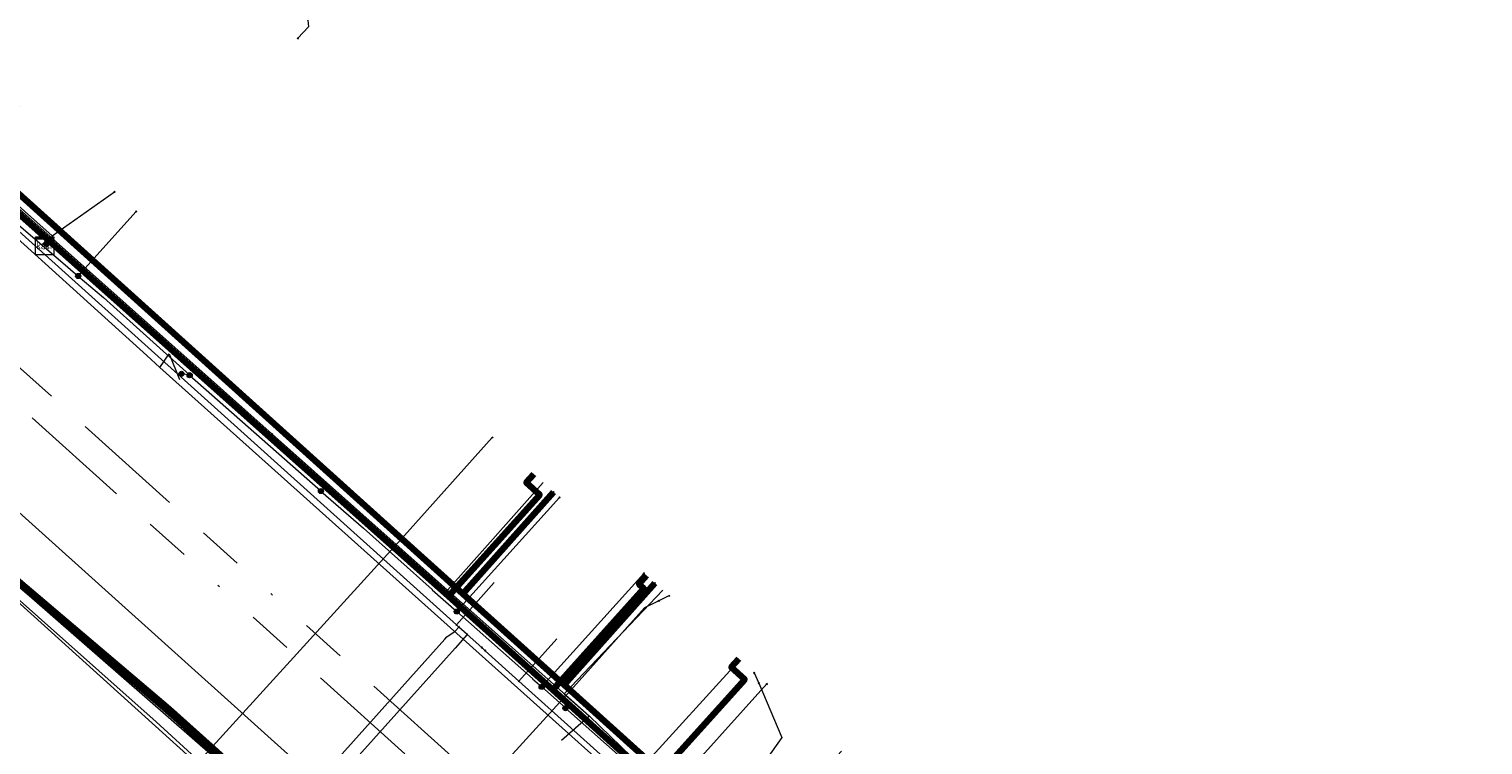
# Model space of a CAD drawing. Header units: metres. Extents: x 98902 to 136161, y 449037 to 499677.
# Tile 102 of 200: x 113395 to 113459, y 483261 to 483293. Entities that reach past the tile are written whole.
import ezdxf
from ezdxf.enums import TextEntityAlignment as Align
from ezdxf.lldxf.tags import DXFTag

# ---------------------------------------------------------------- set-up
doc = ezdxf.new("R2010")
doc.units = ezdxf.units.M
doc.linetypes.add('RI-OVERIG', pattern=[17, 5, -2, 2, -2, 0, -2, 2, -2])
for name, color, linetype, lineweight in [('B-WE-KL-DATA-G', 90, 'KL-DATA-N', 18), ('B-WE-KL-DATA_DUCT-G', 90, 'Continuous', 100), ('B-WE-KL-DATA_HULPSTUK-S', 90, 'Continuous', 25), ('B-WE-KL-DATA_KABELBED-G', 90, 'Continuous', 100), ('B-WE-KL-ET_LS-G', 190, 'KL-LS-N', 18), ('B-WE-KL-ET_LS_HULPSTUK-S', 190, 'Continuous', 25), ('B-WE-KL-ET_MS-G', 130, 'KL-MS-N', 18), ('B-WE-KL-GAS_LD-G', 50, 'KL-GAS-LD-N', 18), ('B-WE-KL-GAS_LD_HULPSTUK-S', 50, 'Continuous', 25), ('B-WE-KL-WATER-G', 170, 'KL-WATER-N', 18), ('B-WE-KL-WATER_HULPSTUK-S', 170, 'Continuous', 25), ('B-WE-RI-VRIJVERVAL-G', 210, 'RI-OVERIG', 18)]:
    doc.layers.add(name, color=color, linetype=linetype, lineweight=lineweight)
doc.styles.add('NLCS-ISO', font='NLCS-ISO.ttf')
doc.styles.get("Standard").update_dxf_attribs({"font": 'arial.ttf'})
tags = doc.linetypes.add('KL-DATA-N', pattern='A,4,-1,[101,NLCS.SHX,S=0.5,R=0,X=0,Y=0],-1,4,-1,["D",Standard,S=1,R=0,X=-0.25,Y=-0.5],-1.5', length=12.5).pattern_tags.tags
tags[18] = DXFTag(74, 10)
tags = doc.linetypes.add('KL-GAS-LD-N', pattern='A,4,-1,[69,NLCS.SHX,S=0.5,R=0,X=0,Y=0],-1,4,-1,["L",Standard,S=1,R=0,X=0.25,Y=-0.5],-2', length=13).pattern_tags.tags
tags[18] = DXFTag(74, 10)
tags = doc.linetypes.add('KL-LS-N', pattern='A,4,-1,[103,NLCS.SHX,S=0.75,R=0,X=0,Y=0],-1,4,-1,["L",Standard,S=1,R=0,X=0,Y=-0.5],-2', length=13).pattern_tags.tags
tags[18] = DXFTag(74, 10)
tags = doc.linetypes.add('KL-MS-N', pattern='A,4,-1,[103,NLCS.SHX,S=0.75,R=0,X=0,Y=0],-1,4,-1,["M",Standard,S=1,R=0,X=0,Y=-0.5],-2', length=13).pattern_tags.tags
tags[18] = DXFTag(74, 10)
doc.linetypes.add('KL-WATER-N', pattern='A,7,-0.5,[168,NLCS.SHX,S=0.75,R=0,X=0.75,Y=0],-2', length=9.5)

# ---------------------------------------------------------------- blocks, each defined once
blk = doc.blocks.new('SKL-WTB_HULP_KAST-SO')
at = {"color": 0, "linetype": 'ByBlock', "lineweight": 18}
for points in [[(-2, 2), (2, 2), (2, 1.68), (-2, 1.68)], [(-2, 1.52), (2, 1.52), (2, -2), (-2, -2)]]:
    blk.add_lwpolyline(points, close=True, dxfattribs=at)
at = {"color": 0, "linetype": 'ByBlock', "lineweight": 18, "style": 'NLCS-ISO'}
blk.add_text('kast', height=1.5, dxfattribs=at).set_placement((0, 0), align=Align.MIDDLE_CENTER)
at = {"color": 0, "linetype": 'ByBlock', "lineweight": 18, "style": 'NLCS-ISO', "flags": 1}
for tag, p in [('TYPE', (2.5, 0)), ('OMSCHRIJVING', (2.5, -3)), ('LABEL', (2.5, -1.5))]:
    blk.add_attdef(tag, p, '', height=1, dxfattribs=at)
blk = doc.blocks.new('SKL-WTB_HULP_OVERIG-SO')
at = {"color": 0, "linetype": 'ByBlock', "lineweight": 18}
for points in [[(-0.14, 0.14), (0.14, -0.14)], [(0.14, 0.14), (-0.14, -0.14)]]:
    blk.add_lwpolyline(points, dxfattribs=at)
at = {"color": 0, "linetype": 'ByBlock', "lineweight": 18, "style": 'NLCS-ISO', "flags": 1}
for tag, p in [('TYPE', (1.5, 0)), ('OMSCHRIJVING', (1.5, -3)), ('LABEL', (1.5, -1.5))]:
    blk.add_attdef(tag, p, '', height=1, dxfattribs=at)
blk = doc.blocks.new('SKL-WTB_HULP_MOF-SO')
at = {"linetype": 'ByBlock', "lineweight": 18}
h = blk.add_hatch(color=0, dxfattribs=at)
h.dxf.hatch_style = 1
h.paths.add_polyline_path([(-0.5625, 0, 1), (0.5625, 0, 1)])
at = {"color": 0, "linetype": 'ByBlock', "lineweight": 18}
blk.add_circle((0, 0), 0.5625, dxfattribs=at)
at = {"color": 0, "linetype": 'ByBlock', "lineweight": 18, "style": 'NLCS-ISO', "flags": 1}
for tag, p in [('TYPE', (1.5, 0)), ('OMSCHRIJVING', (1.5, -3)), ('LABEL', (1.5, -1.5))]:
    blk.add_attdef(tag, p, '', height=1, dxfattribs=at)

msp = doc.modelspace()

# ---------------------------------------------------------------- linework, layer by layer
at = {"layer": 'B-WE-KL-DATA-G', "flags": 128}
for points in [[(113020.432, 483573.982), (113031.658, 483566.995), (113078.845, 483538.792), (113089.848, 483532.216), (113092.564, 483530.306), (113094.655, 483528.069), (113096.405, 483524.762), (113096.939, 483521.455), (113096.89, 483518.843), (113109.036, 483512.527), (113112.87, 483510.063), (113119.857, 483521.564), (113138.482, 483504.803), (113162.747, 483483.105), (113158.238, 483478.074), (113170.674, 483466.928), (113202.517, 483438.355), (113223.332, 483420.253), (113297.237, 483354.025), (113300.048, 483353.792), (113358.552, 483301.314), (113359.602, 483296.803), (113357.13, 483294.061), (113365.216, 483286.732), (113367.912, 483284.289), (113371.537, 483288.338), (113389.927, 483271.882), (113422.275, 483243.381), (113452.111, 483216.258), (113449.253, 483213.084), (113455.3, 483207.641), (113457.177, 483209.669), (113461.69, 483205.633), (113492.702, 483178.76), (113497.063, 483174.789), (113501.879, 483172.163), (113504.847, 483173.605), (113507.331, 483172.914)], [(113414.824, 483312.436), (113414.416, 483312.804), (113417.958, 483316.74), (113406.2, 483327.457), (113394.801, 483314.124), (113389.439, 483307.853), (113380.917, 483297.885), (113380.089, 483296.917), (113391.841, 483286.491), (113395.513, 483283.233), (113395.314, 483283.009)], [(113395.314, 483283.009), (113395.513, 483283.233), (113391.841, 483286.491), (113380.089, 483296.917), (113380.917, 483297.885), (113389.439, 483307.853), (113394.801, 483314.124), (113406.2, 483327.457), (113417.958, 483316.74), (113418.788, 483317.603), (113419.197, 483317.234)], [(113395.314, 483283.009), (113395.513, 483283.233), (113391.841, 483286.491), (113380.089, 483296.917), (113380.917, 483297.885), (113389.439, 483307.853), (113394.801, 483314.124), (113405.543, 483304.456), (113407.033, 483303.115)], [(113395.314, 483283.009), (113395.513, 483283.233), (113391.841, 483286.491), (113380.089, 483296.917), (113380.917, 483297.885), (113389.439, 483307.853), (113394.801, 483314.124), (113405.543, 483304.456), (113407.855, 483304.258), (113408.725, 483305.224), (113408.84, 483305.121)], [(113400.779, 483296.584), (113400.63, 483296.718), (113401.165, 483297.312), (113389.439, 483307.853), (113380.917, 483297.885), (113380.089, 483296.917), (113391.841, 483286.491), (113395.513, 483283.233), (113395.314, 483283.009)], [(113358.069, 483298.962), (113360.287, 483297.815), (113368.442, 483290.433), (113370.513, 483288.662), (113371.192, 483288.047), (113382.133, 483278.14), (113394.847, 483266.692), (113403.096, 483259.237), (113406.306, 483256.363), (113408.259, 483254.606), (113408.487, 483254.401), (113413.248, 483250.118), (113416.064, 483247.611), (113418.781, 483245.198), (113429.978, 483235.08), (113431.057, 483234.099), (113432.667, 483232.686), (113433.657, 483231.79), (113440.462, 483225.635), (113442.283, 483224.067), (113444.035, 483222.435), (113449.904, 483217.05)], [(113395.314, 483283.009), (113395.513, 483283.233), (113391.841, 483286.491), (113394.22, 483289.139)], [(113443.153, 483224.246), (113417.878, 483247.318), (113400.789, 483262.62), (113389.894, 483271.845), (113371.64, 483288.398), (113369.591, 483286.139)], [(113391.389, 483287.121), (113405.338, 483274.713)], [(113416.858, 483272.955), (113416.521, 483272.579), (113417.116, 483272.044), (113413.101, 483267.584), (113395.513, 483283.233), (113395.314, 483283.009)], [(113425.888, 483264.82), (113425.553, 483264.448), (113426.148, 483263.913), (113422.134, 483259.454), (113417.692, 483263.452), (113413.101, 483267.584), (113395.513, 483283.233), (113395.314, 483283.009)], [(113430.404, 483260.755), (113430.069, 483260.383), (113430.664, 483259.848), (113426.65, 483255.389), (113422.134, 483259.454), (113417.692, 483263.452), (113413.101, 483267.584), (113395.513, 483283.233), (113395.314, 483283.009)], [(113421.82, 483268.488), (113421.483, 483268.113), (113421.706, 483267.912), (113417.692, 483263.452), (113413.101, 483267.584), (113395.513, 483283.233), (113395.314, 483283.009)], [(113430.404, 483260.755), (113430.069, 483260.383), (113430.664, 483259.848), (113426.65, 483255.389), (113422.134, 483259.454), (113417.692, 483263.452), (113413.101, 483267.584), (113395.513, 483283.233), (113395.314, 483283.009)], [(113444.618, 483208.223), (113444.841, 483208.023), (113449.324, 483213.02), (113455.041, 483207.873), (113457.364, 483210.24), (113466.589, 483219.611), (113469.451, 483222.791), (113463.169, 483228.489), (113462.981, 483228.281), (113460.36, 483225.392), (113450.782, 483233.961), (113445.113, 483239.034), (113440.039, 483243.574), (113431.165, 483251.324), (113426.65, 483255.389), (113422.134, 483259.454), (113417.692, 483263.452), (113413.101, 483267.584), (113395.513, 483283.233), (113395.314, 483283.009)], [(113435.142, 483256.49), (113434.807, 483256.118), (113435.179, 483255.784), (113431.165, 483251.324), (113426.65, 483255.389), (113422.134, 483259.454), (113417.692, 483263.452), (113413.101, 483267.584), (113395.513, 483283.233), (113395.314, 483283.009)], [(113395.314, 483283.009), (113395.513, 483283.233), (113413.101, 483267.584), (113417.692, 483263.452), (113422.134, 483259.454), (113426.65, 483255.389), (113431.165, 483251.324), (113440.039, 483243.574), (113445.113, 483239.034), (113449.246, 483243.655), (113449.713, 483244.177)], [(113395.314, 483283.009), (113395.513, 483283.233), (113413.101, 483267.584), (113417.692, 483263.452), (113422.134, 483259.454), (113426.65, 483255.389), (113431.165, 483251.324), (113440.039, 483243.574), (113445.113, 483239.034), (113450.782, 483233.961), (113455.384, 483239.104)], [(113395.314, 483283.009), (113395.513, 483283.233), (113413.101, 483267.584), (113417.692, 483263.452), (113422.134, 483259.454), (113426.65, 483255.389), (113431.165, 483251.324), (113440.039, 483243.574), (113445.113, 483239.034), (113450.782, 483233.961), (113460.36, 483225.392), (113462.981, 483228.281), (113460.358, 483234.652)], [(113448.523, 483245.248), (113448.054, 483244.722), (113449.246, 483243.655), (113445.113, 483239.034), (113440.039, 483243.574), (113431.165, 483251.324), (113426.65, 483255.389), (113422.134, 483259.454), (113417.692, 483263.452), (113413.101, 483267.584), (113395.513, 483283.233), (113395.314, 483283.009)], [(113382.133, 483278.14), (113394.847, 483266.692), (113403.096, 483259.237)], [(113405.338, 483274.713), (113413.054, 483267.849)], [(113413.054, 483267.849), (113417.264, 483272.583)], [(113413.054, 483267.849), (113419.288, 483262.305)], [(113422.54, 483267.85), (113418.2, 483263.28), (113419.288, 483262.305)], [(113421.624, 483260.05), (113425.93, 483264.781)], [(113418.073, 483261.238), (113419.288, 483262.305)], [(113419.288, 483262.305), (113421.624, 483260.05)]]:
    msp.add_lwpolyline(points, dxfattribs=at)
at = {"layer": 'B-WE-KL-DATA_DUCT-G', "flags": 128}
msp.add_lwpolyline([(113389.894, 483271.845), (113400.789, 483262.62), (113417.878, 483247.318), (113452.082, 483216.096), (113449.324, 483213.02), (113455.041, 483207.873), (113457.364, 483210.24), (113478.579, 483191.263), (113486.645, 483184.412), (113492.702, 483178.761), (113494.82, 483176.559), (113495.09, 483175.96), (113502.534, 483171.939), (113502.906, 483172.333), (113503.734, 483172.981), (113505.581, 483173.498), (113506.539, 483173.574), (113555.264, 483158.748), (113598.693, 483145.195), (113608.107, 483142.531), (113611.716, 483141.765), (113614.447, 483151.557)], dxfattribs=at)
at = {"layer": 'B-WE-KL-DATA_KABELBED-G', "flags": 128}
for points in [[(113378.647, 483298.218), (113378.869, 483297.592), (113379.138, 483296.985), (113379.451, 483296.4), (113379.807, 483295.839), (113380.291, 483295.392), (113380.809, 483294.986), (113381.359, 483294.623), (113381.936, 483294.305), (113382.536, 483294.035), (113383.157, 483293.814), (113383.793, 483293.645), (113384.442, 483293.527), (113385.097, 483293.462), (113413.726, 483267.691), (113417.958, 483263.881), (113418.187, 483263.676), (113433.379, 483250), (113443.749, 483240.666), (113444.652, 483239.853), (113444.714, 483239.797), (113445.083, 483239.464), (113451.189, 483233.968), (113457.487, 483228.299)], [(113443.153, 483224.246), (113417.878, 483247.318), (113400.789, 483262.62), (113389.894, 483271.845), (113371.64, 483288.398), (113369.591, 483286.139)], [(113401.078, 483262.22), (113400.698, 483262.565), (113399.033, 483263.985), (113389.859, 483271.808), (113384.915, 483276.29), (113381.256, 483279.606), (113371.568, 483288.388)], [(113391.841, 483286.491), (113395.513, 483283.233)], [(113395.513, 483283.233), (113395.314, 483283.009)], [(113395.513, 483283.233), (113413.101, 483267.584)], [(113416.858, 483272.955), (113416.521, 483272.579), (113417.116, 483272.044), (113413.101, 483267.584)], [(113417.958, 483263.881), (113413.726, 483267.691), (113417.73, 483272.164)], [(113411.725, 483252.703), (113400.694, 483262.57), (113399.033, 483263.985), (113389.857, 483271.801)], [(113421.82, 483268.488), (113421.483, 483268.113), (113421.706, 483267.912), (113417.692, 483263.452)], [(113417.958, 483263.881), (113418.187, 483263.676), (113422.189, 483268.15)], [(113413.101, 483267.584), (113417.692, 483263.452)], [(113425.888, 483264.82), (113425.553, 483264.448), (113426.148, 483263.913), (113422.134, 483259.454)], [(113417.692, 483263.452), (113422.134, 483259.454)], [(113411.667, 483252.635), (113409.429, 483254.661), (113407.457, 483256.446), (113405.247, 483258.446), (113404.794, 483258.857), (113401.078, 483262.22)]]:
    msp.add_lwpolyline(points, dxfattribs=at)
at = {"layer": 'B-WE-KL-ET_LS-G', "flags": 128}
for points in [[(113304.603, 483362.819), (113304.224, 483362.397), (113311.018, 483356.273), (113317.703, 483350.259), (113318.214, 483349.004), (113345.297, 483324.603), (113362.416, 483309.179), (113367.24, 483307.396), (113373.791, 483314.654), (113385.239, 483304.365), (113378.833, 483297.135), (113388.997, 483287.947), (113399.81, 483278.172), (113400.393, 483277.65), (113440.181, 483242.018), (113444.838, 483237.848), (113446.126, 483236.694), (113460.014, 483224.257), (113486.717, 483254.227), (113487.479, 483254.481), (113530.022, 483301.447), (113530.991, 483302.516), (113576.54, 483352.797), (113577.862, 483354.256), (113584.141, 483361.267), (113584.18, 483362.382), (113583.919, 483364.381), (113583.002, 483365.608), (113580.613, 483367.745), (113579.02, 483369.975), (113568.434, 483379.491), (113548.332, 483397.56), (113527.931, 483415.899), (113509.021, 483432.897)], [(113304.929, 483362.505), (113297.7, 483354.462), (113307.469, 483345.687), (113323.671, 483331.133), (113325.977, 483331.104), (113356.655, 483303.706), (113357.692, 483302.498), (113358.524, 483301.144), (113359.046, 483299.934), (113359.659, 483297.487), (113369.272, 483288.902), (113370.734, 483289.038), (113372.315, 483288.933), (113373.887, 483288.555), (113375.272, 483287.951), (113376.489, 483287.176), (113413.18, 483254.201), (113450.362, 483220.872), (113449.996, 483217.792), (113458.746, 483209.916), (113467.676, 483219.813), (113470.021, 483223.364), (113470.671, 483224.923), (113513.02, 483271.339), (113516.089, 483274.703), (113558.556, 483322.492), (113589.3, 483357.26), (113590.353, 483357.667), (113593.066, 483358.132), (113624.346, 483330.071), (113637.793, 483318.185), (113629.385, 483308.858), (113614.861, 483292.602), (113596.506, 483272.058), (113596.452, 483271.998), (113580.376, 483254.005), (113567.886, 483227.969)], [(113389.745, 483308.501), (113389.813, 483308.17), (113406.912, 483292.937), (113406.927, 483292.654), (113406.467, 483292.144)], [(113384.54, 483292.29), (113384.55, 483292.29), (113391.46, 483286.24), (113396.33, 483282.073), (113396.792, 483281.678), (113397.9, 483280.73), (113401.7, 483277.32), (113401.7, 483277.31), (113407.48, 483272.22), (113407.48, 483272.21), (113409.35, 483270.57), (113412.38, 483267.87), (113412.38, 483267.86), (113413.464, 483266.901), (113416.8, 483263.95), (113416.8, 483263.94), (113417.204, 483263.583), (113418.25, 483262.66), (113418.25, 483262.65), (113421.22, 483260.02), (113421.22, 483260.01), (113422.645, 483258.749), (113425.64, 483256.1), (113425.64, 483256.09), (113426.927, 483254.948), (113430.06, 483252.17), (113430.06, 483252.16), (113432.066, 483250.381), (113432.36, 483250.12), (113438.88, 483243.99), (113439.4, 483243.5), (113439.69, 483243.23), (113440.085, 483242.873), (113440.43, 483242.56), (113440.43, 483242.55), (113441.8, 483241.34), (113441.8, 483241.33), (113441.81, 483241.33), (113442.61, 483240.62), (113444.322, 483239.077), (113445.54, 483237.98), (113445.55, 483237.98), (113447.53, 483236.21), (113449.56, 483234.38), (113449.57, 483234.38), (113450.92, 483233.17), (113450.93, 483233.17), (113452.46, 483231.8), (113454.09, 483230.33), (113455.88, 483228.74), (113456.324, 483228.343), (113457.67, 483227.14), (113457.67, 483227.13), (113467.37, 483218.76), (113467.78, 483217.77), (113467.95, 483216.57), (113468.11, 483215.72), (113468.35, 483215.36), (113468.69, 483215.11), (113469.29, 483214.7), (113469.93, 483214.55)], [(113375.85, 483284.37), (113375.88, 483284.36), (113383.43, 483277.38), (113388.61, 483272.86), (113388.61, 483272.85), (113388.71, 483272.763), (113403.78, 483259.63), (113403.78, 483259.62), (113406.002, 483257.695), (113406.1, 483257.61), (113409.15, 483254.88), (113409.15, 483254.87), (113411.66, 483252.63), (113411.8, 483252.5), (113411.8, 483252.49), (113414.5, 483250.08), (113414.5, 483250.07), (113416.469, 483248.31), (113417.436, 483247.446), (113419.86, 483245.28), (113419.86, 483245.27), (113422.14, 483243.24), (113422.65, 483242.78), (113422.65, 483242.77), (113429.73, 483236.43), (113429.73, 483236.42), (113431.293, 483235.02), (113435.17, 483231.55), (113435.17, 483231.54), (113435.572, 483231.181), (113437.22, 483229.71), (113440.57, 483226.64), (113440.57, 483226.63), (113442.203, 483225.134), (113443.18, 483224.238), (113445.95, 483221.7), (113445.95, 483221.69), (113452.07, 483216.08), (113452.07, 483216.07), (113452.75, 483215.13), (113457.22, 483211.13), (113460.17, 483209.17), (113460.17, 483209.16), (113460.45, 483208.91), (113460.66, 483208.97), (113462.25, 483210.68), (113466.22, 483215.14), (113467.37, 483216.44), (113467.81, 483216.48), (113470.62, 483213.91)], [(113396.792, 483281.678), (113396.954, 483281.868), (113399.349, 483284.522)], [(113400.393, 483277.65), (113400.801, 483278.257), (113401.247, 483277.119)], [(113401.7, 483277.31), (113401.35, 483277.37), (113401.34, 483277.37)], [(113413.464, 483266.901), (113413.633, 483267.092), (113417.989, 483271.931)], [(113417.204, 483263.583), (113417.374, 483263.774), (113421.705, 483268.586)], [(113422.645, 483258.749), (113422.815, 483258.94), (113427.115, 483263.715)]]:
    msp.add_lwpolyline(points, dxfattribs=at)
at = {"layer": 'B-WE-KL-ET_MS-G', "flags": 128}
msp.add_lwpolyline([(113491.7, 483454.93), (113486.87, 483449.22), (113486.63, 483448.44), (113486.93, 483447.68), (113492.45, 483442.73), (113491.06, 483441.16), (113488.86, 483438.7), (113489.68, 483437.97), (113494.88, 483432.85), (113495.19, 483431.77), (113492.03, 483429.76), (113488.89, 483426.2), (113471.56, 483405.33), (113436.6, 483366.58), (113433.13, 483362.71), (113427.83, 483356.82), (113386.17, 483310.4), (113379.57, 483302.31), (113379.05, 483301.05), (113379.05, 483299.66), (113380.61, 483297.04), (113382.93, 483294.58), (113391.81, 483286.61), (113455.98, 483228.92), (113461.17, 483224.22), (113465.62, 483220.2), (113490.45, 483198.04), (113502.55, 483186.78), (113504.64, 483185.42), (113506.84, 483184.37), (113509.25, 483183.32), (113512.68, 483182.24), (113528.85, 483177.41), (113556.33, 483169.37), (113565.65, 483166.1), (113566.93, 483165.65), (113568.31, 483164.43), (113567.92, 483162.16), (113566.91, 483156.25), (113565.61, 483148.65), (113565.2, 483146.27)], dxfattribs=at)
at = {"layer": 'B-WE-KL-GAS_LD-G', "flags": 128}
for points in [[(113378.587, 483298.651), (113395.643, 483283.451), (113398.385, 483285.389)], [(113369.942, 483288.951), (113383.235, 483277.143), (113387.32, 483273.514), (113400.232, 483262.045), (113402.125, 483260.322), (113403.639, 483258.944), (113407.138, 483255.758), (113407.188, 483255.713), (113409.518, 483253.591), (113414.487, 483249.068), (113414.688, 483248.885), (113416.048, 483247.647), (113416.866, 483246.903), (113417.644, 483246.194), (113417.667, 483246.173), (113417.851, 483246.006), (113417.972, 483245.896), (113418.191, 483245.696), (113418.415, 483245.492), (113422.481, 483241.79), (113423.794, 483240.595), (113425.963, 483238.62)], [(113415.03, 483274.568), (113411.161, 483270.25), (113402.125, 483260.322)], [(113422.811, 483267.59), (113422.361, 483267.372)], [(113422.361, 483267.372), (113421.739, 483267.07), (113418.609, 483263.577), (113409.518, 483253.591)], [(113426.763, 483263.748), (113427.781, 483261.362), (113425.184, 483257.682), (113416.048, 483247.647)], [(113426.567, 483264.208), (113426.763, 483263.748)]]:
    msp.add_lwpolyline(points, dxfattribs=at)
at = {"layer": 'B-WE-KL-WATER-G', "flags": 128}
for points in [[(113450.317, 483233.25), (113450.204, 483233.351), (113450.055, 483233.484), (113445.21, 483237.817), (113440.588, 483241.951), (113440.44, 483242.084), (113439.098, 483243.284), (113431.886, 483249.734), (113431.588, 483250), (113430.844, 483250.669), (113424.376, 483256.487), (113424.078, 483256.755), (113423.93, 483256.888), (113421.625, 483258.962), (113416.197, 483263.843), (113414.71, 483265.181), (113414.562, 483265.314), (113413.925, 483265.888), (113413.553, 483266.223), (113413.447, 483266.318), (113382.328, 483294.307)], [(113413.447, 483266.318), (113415.115, 483268.181)], [(113404.274, 483255.37), (113404.44, 483255.557), (113405.219, 483256.437), (113405.39, 483256.631), (113405.578, 483256.941), (113405.787, 483257.485), (113406.156, 483258.094), (113406.239, 483258.221), (113406.267, 483258.252), (113412.945, 483265.695), (113413.032, 483265.791), (113413.389, 483266.039), (113413.553, 483266.223)], [(113413.925, 483265.888), (113413.392, 483265.295), (113406.714, 483257.852), (113405.469, 483256.211), (113404.626, 483255.259), (113404.46, 483255.072)], [(113416.197, 483263.843), (113417.865, 483265.706)]]:
    msp.add_lwpolyline(points, dxfattribs=at)
at = {"layer": 'B-WE-RI-VRIJVERVAL-G', "flags": 128}
for points in [[(113369.37, 483298.34), (113416.6, 483255.75)], [(113371.67, 483297.92), (113416.19, 483257.88)]]:
    msp.add_lwpolyline(points, dxfattribs=at)

# ---------------------------------------------------------------- block references
at = {"layer": 'B-WE-KL-DATA_HULPSTUK-S', "xscale": 0.2, "yscale": 0.2, "zscale": 0.2}
for name, p in [('SKL-WTB_HULP_KAST-SO', (113395.314, 483283.009)), ('SKL-WTB_HULP_OVERIG-SO', (113405.338, 483274.713)), ('SKL-WTB_HULP_OVERIG-SO', (113417.73, 483272.164)), ('SKL-WTB_HULP_OVERIG-SO', (113422.189, 483268.15)), ('SKL-WTB_HULP_MOF-SO', (113417.958, 483263.881)), ('SKL-WTB_HULP_OVERIG-SO', (113417.958, 483263.881)), ('SKL-WTB_HULP_OVERIG-SO', (113417.958, 483263.881)), ('SKL-WTB_HULP_OVERIG-SO', (113401.078, 483262.22)), ('SKL-WTB_HULP_OVERIG-SO', (113401.078, 483262.22)), ('SKL-WTB_HULP_OVERIG-SO', (113419.288, 483262.305))]:
    msp.add_blockref(name, p, dxfattribs=at)
at = {"layer": 'B-WE-KL-ET_LS_HULPSTUK-S', "xscale": 0.2, "yscale": 0.2, "zscale": 0.2}
for name, p in [('SKL-WTB_HULP_OVERIG-SO', (113406.467, 483292.144)), ('SKL-WTB_HULP_OVERIG-SO', (113399.349, 483284.522)), ('SKL-WTB_HULP_MOF-SO', (113396.792, 483281.678)), ('SKL-WTB_HULP_MOF-SO', (113401.34, 483277.37)), ('SKL-WTB_HULP_MOF-SO', (113401.7, 483277.31)), ('SKL-WTB_HULP_MOF-SO', (113407.48, 483272.21)), ('SKL-WTB_HULP_OVERIG-SO', (113417.989, 483271.931)), ('SKL-WTB_HULP_OVERIG-SO', (113421.705, 483268.586)), ('SKL-WTB_HULP_MOF-SO', (113413.464, 483266.901)), ('SKL-WTB_HULP_OVERIG-SO', (113427.115, 483263.715)), ('SKL-WTB_HULP_MOF-SO', (113417.204, 483263.583)), ('SKL-WTB_HULP_MOF-SO', (113418.25, 483262.65))]:
    msp.add_blockref(name, p, dxfattribs=at)
at = {"layer": 'B-WE-KL-GAS_LD_HULPSTUK-S', "xscale": 0.2, "yscale": 0.2, "zscale": 0.2}
for p in [(113398.385, 483285.389), (113415.03, 483274.568), (113422.811, 483267.59), (113422.361, 483267.372), (113426.567, 483264.208), (113426.763, 483263.748)]:
    msp.add_blockref('SKL-WTB_HULP_OVERIG-SO', p, dxfattribs=at)
at = {"layer": 'B-WE-KL-WATER_HULPSTUK-S', "xscale": 0.2, "yscale": 0.2, "zscale": 0.2}
for p in [(113413.447, 483266.318), (113413.553, 483266.223), (113413.925, 483265.888), (113414.562, 483265.314), (113414.71, 483265.181), (113416.197, 483263.843)]:
    msp.add_blockref('SKL-WTB_HULP_OVERIG-SO', p, dxfattribs=at)

doc.saveas('drawing.dxf')
